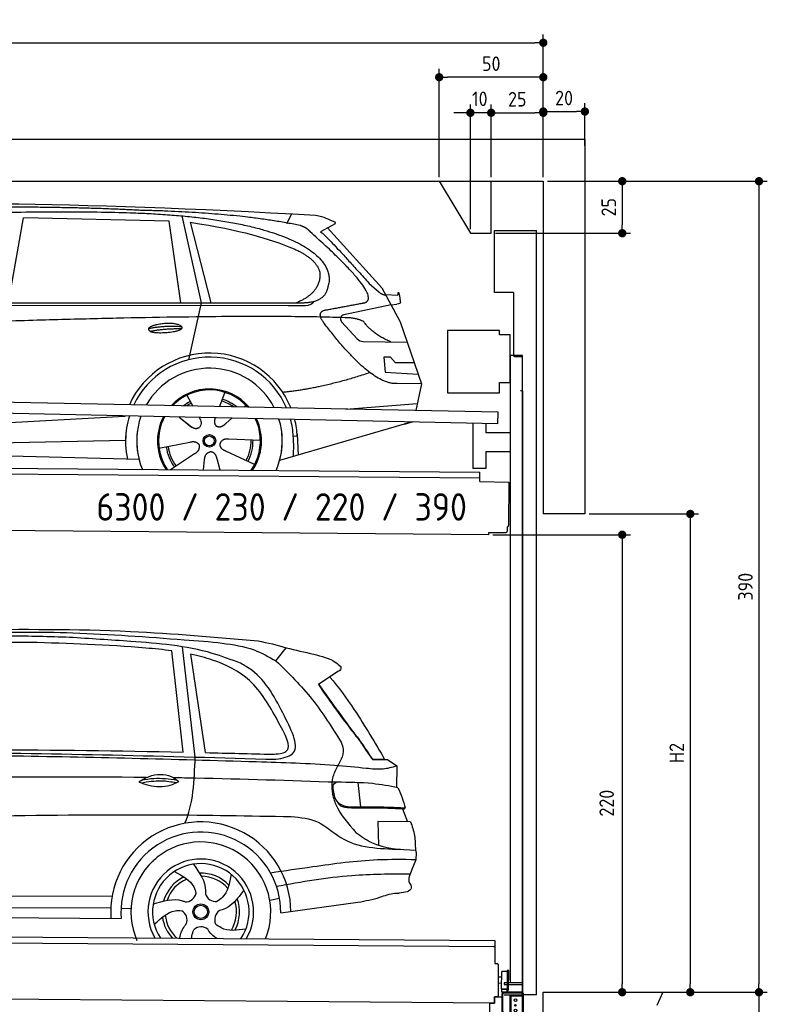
# Model space of a CAD drawing. Header units: millimetres. Extents: x -411 to 6777, y 0 to 7177.
# Tile 6 of 6: x 3183 to 6777, y 2442 to 7177. Entities that reach past the tile are written whole.
import ezdxf

# ---------------------------------------------------------------- set-up
doc = ezdxf.new("R2010")
doc.units = ezdxf.units.MM
doc.layers.add('4', color=3, linetype='Continuous')
for name, color, linetype, lineweight in [('AM_0', 7, 'Continuous', 50), ('car', 10, 'Continuous', 25), ('Freiraum', 7, 'Continuous', 25), ('Gebäude', 7, 'Continuous', 25), ('Logo', 7, 'Continuous', 25), ('Plattform', 7, 'Continuous', 25), ('Ständer vorne', 7, 'Continuous', 25), ('Tor', 200, 'Continuous', 25)]:
    doc.layers.add(name, color=color, linetype=linetype, lineweight=lineweight)
doc.styles.get("Standard").update_dxf_attribs({"font": 'ISOCP.SHX'})
doc.dimstyles.new('GEN-ISO', dxfattribs={"dimscale": 20, "dimtxt": 3.5, "dimasz": 2, "dimexe": 2, "dimexo": 1, "dimgap": 1.5, "dimtad": 1, "dimdec": 1, "dimlfac": 0.1, "dimdsep": 46, "dimtxsty": 'STANDARD', "dimblk": 'PUNKT', "dimcen": 2, "dimclrd": 256, "dimclre": 256, "dimclrt": 2, "dimadec": 0, "dimazin": 0, "dimtp": 0.1, "dimtm": 0.1, "dimtfac": 0.71, "dimtdec": 1, "dimtmove": 2, "dimatfit": 3, "dimldrblk": 'PUNKT', "dimfxl": 2, "dimtolj": 1, "dimarcsym": 0})

# ---------------------------------------------------------------- blocks, each defined once
blk = doc.blocks.new('PUNKT')
at = {"layer": '4', "color": 0, "linetype": 'ByBlock'}
blk.add_line((-0.5, 0), (-1, 0), dxfattribs=at)
at = {"layer": '4', "color": 0, "linetype": 'ByBlock', "const_width": 0.5}
blk.add_lwpolyline([(-0.25, 0, 1), (0.25, 0, 1)], format="xyb", close=True, dxfattribs=at)
blk = doc.blocks.new('*D67')
at = {"layer": '4', "lineweight": -2, "transparency": 16777216}
for p, q in [((5720, 6400), (6776.9, 6400)), ((6736.9, 6360), (6736.9, 2540)), ((6195.4, 2500), (6776.9, 2500))]:
    blk.add_line(p, q, dxfattribs=at)
at = {"layer": 'Defpoints', "color": 0, "transparency": 16777216}
for p in [(5700, 6400), (6175.4, 2500), (6736.9, 2500)]:
    blk.add_point(p, dxfattribs=at)
at = {"layer": '4', "lineweight": -2, "transparency": 16777216, "xscale": 40, "yscale": 40, "zscale": 40}
for p, rotation in [((6736.9, 6400), 90), ((6736.9, 2500), 270)]:
    blk.add_blockref('PUNKT', p, dxfattribs=dict(at, rotation=rotation))
at = {"layer": '4', "color": 2, "transparency": 16777216, "insert": (6671.9, 4450), "char_height": 70, "attachment_point": 5, "rotation": 90}
blk.add_mtext('390', dxfattribs=at)
blk = doc.blocks.new('*D68')
at = {"layer": '4', "lineweight": -2, "transparency": 16777216}
for p, q in [((6295.4, 2500), (6776.9, 2500)), ((6736.9, 2460), (6736.9, 240)), ((5720, 200), (6776.9, 200))]:
    blk.add_line(p, q, dxfattribs=at)
at = {"layer": 'Defpoints', "color": 0, "transparency": 16777216}
for p in [(6275.4, 2500), (5700, 200), (6736.9, 200)]:
    blk.add_point(p, dxfattribs=at)
at = {"layer": '4', "lineweight": -2, "transparency": 16777216, "xscale": 40, "yscale": 40, "zscale": 40}
for p, rotation in [((6736.9, 2500), 90), ((6736.9, 200), 270)]:
    blk.add_blockref('PUNKT', p, dxfattribs=dict(at, rotation=rotation))
at = {"layer": '4', "color": 2, "transparency": 16777216, "insert": (6671.9, 1350), "char_height": 70, "attachment_point": 5, "rotation": 90}
blk.add_mtext('230', dxfattribs=at)
blk = doc.blocks.new('*D69')
at = {"layer": '4', "lineweight": -2, "transparency": 16777216}
for p, q in [((5920, 4800), (6446.5, 4800)), ((6406.5, 4760), (6406.5, 2540)), ((6295.4, 2500), (6446.5, 2500))]:
    blk.add_line(p, q, dxfattribs=at)
at = {"layer": 'Defpoints', "color": 0, "transparency": 16777216}
for p in [(5900, 4800), (6275.4, 2500), (6406.5, 2500)]:
    blk.add_point(p, dxfattribs=at)
at = {"layer": '4', "lineweight": -2, "transparency": 16777216, "xscale": 40, "yscale": 40, "zscale": 40}
for p, rotation in [((6406.5, 4800), 90), ((6406.5, 2500), 270)]:
    blk.add_blockref('PUNKT', p, dxfattribs=dict(at, rotation=rotation))
at = {"layer": '4', "color": 2, "transparency": 16777216, "insert": (6341.5, 3650), "char_height": 70, "attachment_point": 5, "rotation": 90}
blk.add_mtext('H2', dxfattribs=at)
blk = doc.blocks.new('*D70')
at = {"layer": '4', "lineweight": -2, "transparency": 16777216}
for p, q in [((200, 6420.9), (200, 7105.8)), ((5700, 6570.9), (5700, 7105.8)), ((240, 7065.8), (5660, 7065.8))]:
    blk.add_line(p, q, dxfattribs=at)
at = {"layer": 'Defpoints', "color": 0, "transparency": 16777216}
for p in [(5700, 7065.8), (5700, 6550.9), (200, 6400.9)]:
    blk.add_point(p, dxfattribs=at)
at = {"layer": '4', "lineweight": -2, "transparency": 16777216, "xscale": 40, "yscale": 40, "zscale": 40, "rotation": 180}
blk.add_blockref('PUNKT', (200, 7065.8), dxfattribs=at)
at = {"layer": '4', "lineweight": -2, "transparency": 16777216, "xscale": 40, "yscale": 40, "zscale": 40}
blk.add_blockref('PUNKT', (5700, 7065.8), dxfattribs=at)
at = {"layer": '4', "color": 2, "transparency": 16777216, "insert": (2950, 7130.8), "char_height": 70, "attachment_point": 5}
blk.add_mtext('550', dxfattribs=at)
blk = doc.blocks.new('*D71')
at = {"layer": '4', "lineweight": -2, "transparency": 16777216}
for p, q in [((5457.5, 4700), (6119.3, 4700)), ((6079.3, 4660), (6079.3, 2540)), ((6099.3, 2500), (6119.3, 2500))]:
    blk.add_line(p, q, dxfattribs=at)
at = {"layer": 'Defpoints', "color": 0, "transparency": 16777216}
for p in [(5437.5, 4700), (6079.3, 2500), (6079.3, 2500)]:
    blk.add_point(p, dxfattribs=at)
at = {"layer": '4', "lineweight": -2, "transparency": 16777216, "xscale": 40, "yscale": 40, "zscale": 40}
for p, rotation in [((6079.3, 4700), 90), ((6079.3, 2500), 270)]:
    blk.add_blockref('PUNKT', p, dxfattribs=dict(at, rotation=rotation))
at = {"layer": '4', "color": 2, "transparency": 16777216, "insert": (6004.7, 3409.2), "char_height": 70, "attachment_point": 5, "rotation": 90}
blk.add_mtext('220', dxfattribs=at)
blk = doc.blocks.new('*D72')
at = {"layer": '4', "lineweight": -2, "transparency": 16777216}
for p, q in [((5449.6, 6420), (5449.6, 6769.1)), ((5489.6, 6729.1), (5660, 6729.1)), ((5700, 6420), (5700, 6769.1))]:
    blk.add_line(p, q, dxfattribs=at)
at = {"layer": 'Defpoints', "color": 0, "transparency": 16777216}
for p in [(5700, 6729.1), (5449.6, 6400), (5700, 6400)]:
    blk.add_point(p, dxfattribs=at)
at = {"layer": '4', "lineweight": -2, "transparency": 16777216, "xscale": 40, "yscale": 40, "zscale": 40, "rotation": 180}
blk.add_blockref('PUNKT', (5449.6, 6729.1), dxfattribs=at)
at = {"layer": '4', "lineweight": -2, "transparency": 16777216, "xscale": 40, "yscale": 40, "zscale": 40}
blk.add_blockref('PUNKT', (5700, 6729.1), dxfattribs=at)
at = {"layer": '4', "color": 2, "transparency": 16777216, "insert": (5574.8, 6794.2), "char_height": 70, "attachment_point": 5}
blk.add_mtext('25', dxfattribs=at)
blk = doc.blocks.new('*D73')
at = {"layer": '4', "lineweight": -2, "transparency": 16777216}
for p, q in [((5199.6, 6420), (5199.6, 6940.1)), ((5700, 6420), (5700, 6940.1)), ((5660, 6900.1), (5239.6, 6900.1))]:
    blk.add_line(p, q, dxfattribs=at)
at = {"layer": 'Defpoints', "color": 0, "transparency": 16777216}
for p in [(5199.6, 6900.1), (5199.6, 6400), (5700, 6400)]:
    blk.add_point(p, dxfattribs=at)
at = {"layer": '4', "lineweight": -2, "transparency": 16777216, "xscale": 40, "yscale": 40, "zscale": 40, "rotation": 180}
blk.add_blockref('PUNKT', (5199.6, 6900.1), dxfattribs=at)
at = {"layer": '4', "lineweight": -2, "transparency": 16777216, "xscale": 40, "yscale": 40, "zscale": 40}
blk.add_blockref('PUNKT', (5700, 6900.1), dxfattribs=at)
at = {"layer": '4', "color": 2, "transparency": 16777216, "insert": (5449.8, 6965.1), "char_height": 70, "attachment_point": 5}
blk.add_mtext('50', dxfattribs=at)
blk = doc.blocks.new('*D74')
at = {"layer": '4', "lineweight": -2, "transparency": 16777216}
for p, q in [((5720, 6400), (6119.6, 6400)), ((6079.6, 6360), (6079.6, 6190)), ((5469.6, 6150), (6119.6, 6150))]:
    blk.add_line(p, q, dxfattribs=at)
at = {"layer": 'Defpoints', "color": 0, "transparency": 16777216}
for p in [(5700, 6400), (5449.6, 6150), (6079.6, 6150)]:
    blk.add_point(p, dxfattribs=at)
at = {"layer": '4', "lineweight": -2, "transparency": 16777216, "xscale": 40, "yscale": 40, "zscale": 40}
for p, rotation in [((6079.6, 6400), 90), ((6079.6, 6150), 270)]:
    blk.add_blockref('PUNKT', p, dxfattribs=dict(at, rotation=rotation))
at = {"layer": '4', "color": 2, "transparency": 16777216, "insert": (6014.6, 6275), "char_height": 70, "attachment_point": 5, "rotation": 90}
blk.add_mtext('25', dxfattribs=at)
blk = doc.blocks.new('*D75')
at = {"layer": '4', "lineweight": -2, "transparency": 16777216}
for p, q in [((5309.6, 6729.1), (5269.6, 6729.1)), ((5349.6, 6170), (5349.6, 6769.1)), ((5449.6, 6729.1), (5349.6, 6729.1)), ((5449.6, 6420), (5449.6, 6769.1)), ((5489.6, 6729.1), (5529.6, 6729.1))]:
    blk.add_line(p, q, dxfattribs=at)
at = {"layer": 'Defpoints', "color": 0, "transparency": 16777216}
for p in [(5349.6, 6729.1), (5449.6, 6400), (5349.6, 6150)]:
    blk.add_point(p, dxfattribs=at)
at = {"layer": '4', "lineweight": -2, "transparency": 16777216, "xscale": 40, "yscale": 40, "zscale": 40}
blk.add_blockref('PUNKT', (5349.6, 6729.1), dxfattribs=at)
at = {"layer": '4', "lineweight": -2, "transparency": 16777216, "xscale": 40, "yscale": 40, "zscale": 40, "rotation": 180}
blk.add_blockref('PUNKT', (5449.6, 6729.1), dxfattribs=at)
at = {"layer": '4', "color": 2, "transparency": 16777216, "insert": (5394.7, 6796.1), "char_height": 70, "attachment_point": 5}
blk.add_mtext('10', dxfattribs=at)
blk = doc.blocks.new('Car')
at = {"layer": 'car'}
for p, q in [((3076.3, 5843.1), (3143.4, 6252.9)), ((3845.1, 6243), (3143.4, 6252.9)), ((3905.1, 6269.4), (4001.8, 5852.1)), ((4410.5, 6236.7), (4434.3, 6284.2)), ((3904.6, 5851.1), (3845.1, 6243)), ((3944.7, 6238.8), (4047.8, 5852.5)), ((4642, 6238.1), (4571.9, 6198.9)), ((4605.1, 6217.5), (4869.5, 5931.6)), ((4809.2, 5952.6), (4854.8, 5912.8)), ((4869.5, 5931.6), (4960.1, 5769.4)), ((4887.4, 5899.6), (4947.6, 5897.5)), ((1777.5, 5821.6), (4420.8, 5842.6)), ((1824.4, 5831), (4476.2, 5856.6)), ((4001.8, 5852.1), (3943.4, 5577.8)), ((4420.8, 5842.6), (4503.6, 5844.1)), ((4914.8, 5850.5), (4688.4, 5800.5)), ((4914.8, 5850.5), (4942.5, 5854.5)), ((4678, 5767.4), (4753.1, 5686.2)), ((4960.1, 5769.4), (5064.5, 5471.8)), ((4782.3, 5673.4), (4994.1, 5672.6)), ((4914.8, 5598.5), (4882.1, 5598.5)), ((4882.1, 5598.5), (4889, 5527)), ((4938.6, 5572.7), (4914.8, 5598.5)), ((5029.1, 5572.7), (4938.6, 5572.7)), ((4889, 5527), (5048.1, 5518.5)), ((5064.5, 5471.8), (4947.6, 5472.2)), ((5064.5, 5471.8), (5037.8, 5343.8)), ((3937.4, 5407.5), (3966.9, 5355.4)), ((4119.5, 5422.9), (4094.6, 5354)), ((3965.6, 5357.7), (3966.9, 5355.4)), ((4221.6, 5361.2), (4213.9, 5352.7)), ((4701.9, 5347.5), (5045, 5378.3)), ((3608.8, 5301.1), (3641.2, 5303.2)), ((1739.8, 5181.9), (3608.8, 5301.1)), ((3900.6, 5301.6), (3952.2, 5261.5)), ((3915.1, 5290.6), (3961.6, 5254.4)), ((3997.9, 5300.5), (4004.1, 5289.5)), ((4075, 5299.5), (4071.3, 5289.2)), ((4153.8, 5298.6), (4127.1, 5274.6)), ((5021.9, 5288.4), (4385.9, 5097)), ((5026.6, 5289.8), (4982.9, 5276.6)), ((4469.8, 5215.1), (4450.6, 5213.9)), ((4469.1, 5227.1), (4475.6, 5124)), ((1759.6, 5130), (3645, 5188.6)), ((3805.4, 5151.5), (3953.8, 5181.8)), ((4292.5, 5192.7), (4141.2, 5197.6)), ((4451.3, 5181.4), (4450.2, 5116.4)), ((1661.1, 5131.6), (3710.1, 5097)), ((3862.6, 5048.9), (3977.1, 5126.5)), ((4265.4, 5076.5), (4127.5, 5139.2)), ((4019.7, 5049), (4025.2, 5097.4)), ((4100.4, 5049), (4085, 5102.4))]:
    blk.add_line(p, q, dxfattribs=at)
for radius in [30.1, 23.6]:
    blk.add_circle((4047.6, 5188.7), radius, dxfattribs=at)
for centre, radius, start, end in [((4692.7, 5781), 20, 102.4358, 222.7473), ((4782.5, 5713.4), 40, 222.7473, 269.7861), ((4048, 5188.2), 422.7, 22.5487, 156.2143), ((4048, 5188.2), 403.4, 23.7263, 155.0367), ((4048, 5188.2), 350, 27.7494, 151.0136), ((4048, 5188.2), 250, 41.078, 137.685), ((4047.6, 5188.7), 245, 41.9641, 136.7989), ((4047.6, 5188.7), 209.6, 116.262, 127.1225), ((4047.6, 5188.7), 200.6, 116.1152, 123.6695), ((4047.6, 5188.7), 200.6, 55.0934, 73.5463), ((4047.6, 5188.7), 209.6, 51.6404, 73.3995), ((4048, 5188.2), 422.7, 164.0109, 164.2126), ((4048, 5188.2), 403.4, 163.2593, 179.9464), ((4048, 5188.2), 350, 160.7243, 195.1055), ((4048, 5188.2), 250, 152.8016, 213.8648), ((4047.6, 5188.7), 245, 152.3519, 188.7348), ((4048, 5188.2), 250, 326.1848, 25.8498), ((4048, 5188.2), 250, 326.1848, 25.8498), ((4047.6, 5188.7), 245, 0.9266, 26.2995), ((4048, 5188.2), 350, 344.8945, 17.9271), ((4048, 5188.2), 403.4, 3.6504, 15.3921), ((4048, 5188.2), 422.7, 3.6504, 14.6404), ((4048, 5188.2), 403.4, 173.0827, 193.1146), ((4048, 5188.2), 350, 172.1254, 203.4635), ((4048, 5188.2), 250, 169.2195, 213.8648), ((4047.6, 5188.7), 245, 169.1336, 214.8006), ((4047.6, 5188.7), 245, 325.2489, 9.5178), ((4048, 5188.2), 250, 326.1848, 9.4319), ((4048, 5188.2), 350, 336.586, 6.526), ((4048, 5188.2), 403.4, 359.0315, 5.5686), ((4048, 5188.2), 422.7, 3.6504, 3.7403), ((4047.6, 5188.7), 200.6, 332.1152, 1.5463), ((4047.6, 5188.7), 209.6, 332.262, 1.3995), ((4047.6, 5188.7), 209.6, 188.262, 217.3995), ((4047.6, 5188.7), 200.6, 188.1152, 217.5463)]:
    blk.add_arc(centre, radius, start, end, dxfattribs=at)
for points, degree in [([(2203.3, 6272.8), (2490.3, 6337.1), (3375.4, 6331.9), (4547.9, 6279.4)], 3), ([(3698, 6294.3), (3349.6, 6310.5), (2733.7, 6300.1)], 2), ([(4473.6, 6228.3), (4172.4, 6288.2), (3698, 6294.3)], 2), ([(4547.9, 6279.4), (4594.8, 6270.4), (4603.7, 6262.2), (4641.2, 6246.7)], 3), ([(3944.7, 6238.8), (4199.1, 6202.2), (4312.6, 6167.5), (4445.9, 6116.1)], 3), ([(4523.2, 6197.9), (4505.1, 6219.6), (4473.6, 6228.3)], 2), ([(4642, 6238.1), (4643.6, 6239.7), (4644.3, 6242.8), (4643.7, 6245.6), (4641.2, 6246.7)], 4), ([(4788.1, 5860), (4877.3, 5888.8), (4523.2, 6197.9)], 2), ([(4571.9, 6198.9), (4579.7, 6203.3), (4809.2, 5952.6)], 2), ([(4445.9, 6116.1), (4560.5, 6065.1), (4571.3, 6000.1)], 2), ([(4571.3, 6000.1), (4576.9, 5905.6), (4459.6, 5856.5)], 2), ([(4476.2, 5856.6), (4526.3, 5857.1), (4599.3, 5862.4), (4607, 5909.3), (4615.3, 5952.6)], 4), ([(4574.8, 5877.2), (4574.9, 5877.2), (4575, 5877.3), (4575.1, 5877.3)], 3), ([(4854.8, 5912.8), (4863.1, 5905.6), (4876.4, 5898), (4885.5, 5898), (4887.4, 5899.6)], 4), ([(4947.6, 5897.5), (4948.8, 5936.4), (4960.1, 5862.2)], 2), ([(4503.6, 5844.1), (4522.9, 5844.9), (4537.6, 5854), (4544.9, 5864.3)], 3), ([(4594, 5759.2), (4549.6, 5817.5), (4609.5, 5824.7)], 2), ([(4960.1, 5862.2), (4960.4, 5858.5), (4954.9, 5856.7), (4942.5, 5854.5)], 3), ([(4695.5, 5786.9), (3818.9, 5807.3), (1386.8, 5672.9)], 2), ([(4783.4, 5769.4), (4745.9, 5787.4), (4695.5, 5786.9)], 2), ([(3750.1, 5726.2), (3825.5, 5743.1), (3909, 5737.3)], 2), ([(4947.6, 5472.2), (4821.9, 5463.9), (4594, 5759.2)], 2), ([(4914.8, 5672.9), (4829.1, 5708), (4783.4, 5769.4)], 2), ([(3757.3, 5713.4), (3831.3, 5728), (3909.2, 5727.2)], 2), ([(4815.7, 5523.5), (4591, 5446.1), (4398.2, 5424.9)], 2), ([(3952.5, 5261.5), (3976, 5239.8), (3999.2, 5253.3)], 2), ([(3953.8, 5181.8), (3984.5, 5190.8), (3999.2, 5168.4)], 2), ([(3977.1, 5126.5), (4004.9, 5142.1), (3999.2, 5168.4)], 2), ([(4127.5, 5139.2), (4097.4, 5149.9), (4098.7, 5176.8)], 2), ([(4141.2, 5197.6), (4109.5, 5201.4), (4098.7, 5176.8)], 2), ([(4025.2, 5097.4), (4026.1, 5129.3), (4052, 5136.5)], 2), ([(4085, 5102.4), (4078.7, 5133.8), (4052, 5136.5)], 2)]:
    blk.add_open_spline(points, degree=degree, dxfattribs=at)
for points, degree, knots in [([(2373, 6260.7), (2399.5, 6263), (2538.9, 6266.1), (3560.1, 6295.6), (4180.4, 6294.8), (4637.4, 6126.4), (4615.3, 5952.6)], 4, [0.0821318, 0.0821318, 0.0821318, 0.0821318, 0.0821318, 0.258851, 0.508851, 1, 1, 1, 1, 1]), ([(4609.5, 5824.7), (4776.1, 5857.3), (4779, 5857.9), (4787.3, 5859.8), (4788.1, 5860)], 1, [0.1611508, 0.1611508, 1, 1.0196119, 1.078724, 1.0847856, 1.0847856]), ([(3757.3, 5713.4), (3733.7, 5729.7), (3779.1, 5745.5), (3861.8, 5765.6), (3954.8, 5732.6), (3892.8, 5708.8), (3783.7, 5701.6), (3762.2, 5710.4), (3757.3, 5713.4)], 5, [0, 0, 0, 0, 0, 0, 0.300106, 0.500106, 0.700106, 1, 1, 1, 1, 1, 1]), ([(4004.1, 5289.5), (4005.8, 5285.4), (4006.8, 5281.4), (4007.1, 5277.6), (4007.9, 5269), (4005.2, 5260.9), (3999.2, 5253.3)], 3, [0.2167758, 0.2167758, 0.2167758, 0.2167758, 0.4600873, 0.4600873, 0.4600873, 1, 1, 1, 1]), ([(4071.3, 5289.2), (4070.8, 5286.1), (4070.5, 5283), (4070.6, 5280.1), (4071, 5277.3), (4071.8, 5271.5), (4073.9, 5266.2), (4077.5, 5261.7), (4082.4, 5258.7)], 4, [0.3191838, 0.3191838, 0.3191838, 0.3191838, 0.3191838, 0.5438253, 0.5438253, 0.5438253, 0.5438253, 1, 1, 1, 1, 1]), ([(4127.1, 5274.6), (4127.1, 5274.6), (4127.1, 5274.6), (4127.1, 5274.6), (4127.1, 5274.6), (4118, 5264.7), (4107.5, 5254.7), (4093.2, 5252.2), (4082.4, 5258.7)], 4, [-0.000003, -0.000003, -0.000003, -0.000003, -0.000003, 0, 0, 0, 0, 1, 1, 1, 1, 1])]:
    blk.add_open_spline(points, degree=degree, knots=knots, dxfattribs=at)
blk = doc.blocks.new('*D81')
at = {"layer": '4', "lineweight": -2, "transparency": 16777216}
for p, q in [((5700, 6420), (5700, 6775.1)), ((5900, 6570.8), (5900, 6775.1)), ((5740, 6735.1), (5860, 6735.1))]:
    blk.add_line(p, q, dxfattribs=at)
at = {"layer": 'Defpoints', "color": 0, "transparency": 16777216}
for p in [(5900, 6735.1), (5900, 6550.8), (5700, 6400)]:
    blk.add_point(p, dxfattribs=at)
at = {"layer": '4', "lineweight": -2, "transparency": 16777216, "xscale": 40, "yscale": 40, "zscale": 40, "rotation": 180}
blk.add_blockref('PUNKT', (5700, 6735.1), dxfattribs=at)
at = {"layer": '4', "lineweight": -2, "transparency": 16777216, "xscale": 40, "yscale": 40, "zscale": 40}
blk.add_blockref('PUNKT', (5900, 6735.1), dxfattribs=at)
at = {"layer": '4', "color": 2, "transparency": 16777216, "insert": (5800, 6800.1), "char_height": 70, "attachment_point": 5}
blk.add_mtext('20', dxfattribs=at)
blk = doc.blocks.new('Palette EG Gl550')
at = {"layer": 'Plattform'}
for p, q in [((429.5, 2787), (5467.3, 2748)), ((5462.1, 2718), (434.2, 2757)), ((5467.3, 2748), (5466.5, 2638)), ((5466.5, 2638), (5478.5, 2637.9)), ((5483.4, 2632.8), (5482.7, 2542.8)), ((5527.5, 2510.5), (5528.3, 2604.5)), ((5532.3, 2604.5), (5531.5, 2510.5)), ((5501.1, 2572.8), (5484.1, 2573)), ((5499.6, 2515.6), (5500.2, 2599.8)), ((5482.7, 2542.8), (5482.3, 2482.9)), ((5499.8, 2542.7), (5482.7, 2542.8)), ((5525.9, 2515), (5500.9, 2515)), ((5500.9, 2500), (5500.9, 2515)), ((5512.9, 2515), (5500.9, 2515)), ((5500.9, 2500), (5500.9, 2515)), ((5525.9, 2500), (5525.9, 2515)), ((5525.9, 2500), (5525.9, 2515)), ((5465, 2448), (341.7, 2487.7)), ((5465.2, 2478), (5465, 2448)), ((5465.2, 2478), (5477.2, 2477.9)), ((5477.2, 2477.9), (5465.2, 2478)), ((5500.9, 2500), (5525.9, 2500)), ((5525.9, 2500), (5500.9, 2500))]:
    blk.add_line(p, q, dxfattribs=at)
for centre, radius, start, end in [((5462.1, 2723), 5, 268.5823, 358.5607), ((5478.4, 2632.9), 5, 359.556, 89.556), ((5530.3, 2604.5), 2, 359.3444, 179.3444), ((5500.6, 2599.8), 0.4, 91.7323, 179.3444), ((5511.7, 2273.6), 326.8, 87.1739, 91.9438), ((5527.8, 2600.4), 0.4, 266.9623, 359.3444), ((5500, 2515.6), 0.4, 179.3444, 266.9565), ((5519.7, 3399.4), 884.4, 268.7196, 270.4008), ((5491.8, 3603.4), 1088.9, 271.795, 271.861), ((5527.2, 2514.6), 0.4, 359.556, 91.938), ((5529.5, 2510.5), 2, 179.3444, 359.3444), ((5477.3, 2482.9), 5, 269.556, 359.556)]:
    blk.add_arc(centre, radius, start, end, dxfattribs=at)
blk = doc.blocks.new('Car_EG')
at = {"layer": 'car'}
for p, q in [((3941.1, 3685.3), (3882.1, 4171.9)), ((3998.3, 3662), (3932.7, 4191.9)), ((4383.1, 4127.1), (4431.9, 4190.6)), ((4048.3, 3683.7), (3973.7, 4156.9)), ((4680.9, 4078.1), (4587.9, 4014.8)), ((4850.5, 3657.4), (4908.9, 3657.7)), ((4853.4, 3658.2), (4888.4, 3658.3)), ((4888.4, 3658.3), (4908.5, 3658.3)), ((4908.9, 3657.7), (4923.4, 3658.1)), ((4923.4, 3658.1), (4967.9, 3627.2)), ((4967.9, 3627.2), (4967.8, 3523.1)), ((4781.9, 3545.1), (4794.2, 3428.1)), ((4996.8, 3421.3), (5021.3, 3358.4)), ((5036, 3358.3), (4878.2, 3359.6)), ((4878.2, 3359.6), (4883.6, 3244.3)), ((5062.6, 3176.3), (5044.5, 3128.9)), ((1738.9, 2979.3), (3604.2, 2990.6)), ((4362.1, 2977.2), (4409, 2986.1)), ((4415.2, 2915.6), (4785.9, 2970)), ((1740.2, 2925.9), (3598.3, 2933.6)), ((3647.3, 2932.1), (3695, 2931.5)), ((1691.5, 2885.9), (3648.7, 2882.3))]:
    blk.add_line(p, q, dxfattribs=at)
for radius in [38.2, 31.6]:
    blk.add_circle((4031.2, 2918), radius, dxfattribs=at)
for centre, radius, start, end in [((4031.1, 2917.4), 433.1, 0.713, 184.6115), ((4031.1, 2917.4), 384, 359.7282, 185.2384), ((4031.1, 2917.4), 336.4, 337.7995, 204.4935), ((4031.1, 2917.9), 254, 329.8221, 210.1779), ((4031.2, 2918), 231.9, 326.5904, 213.4096), ((4031.2, 2918), 186.2, 116.2626, 164.3912), ((4031.2, 2918), 186.2, 44.2633, 92.4011), ((4031.2, 2918), 171.5, 41.5902, 89.736), ((4031.2, 2918), 171.5, 113.5905, 161.7257), ((3956.1, 3017.4), 52.3, 268.6722, 348.431), ((4102.6, 3020.1), 52.3, 196.6722, 276.431), ((4031.2, 2918), 171.5, 329.577, 17.7302), ((4031.2, 2918), 186.2, 332.2513, 20.3964), ((4031.2, 2918), 186.2, 188.2502, 223.2875), ((4031.2, 2918), 171.5, 185.5775, 228.1156), ((3913.3, 2877.3), 52.3, 340.6722, 60.431), ((4150.4, 2881.6), 52.3, 124.6722, 204.431), ((4033.4, 2793.3), 52.3, 52.6722, 132.431)]:
    blk.add_arc(centre, radius, start, end, dxfattribs=at)
for points, knots in [([(2899.1, 4266.6), (3160.3, 4270.3), (3626.8, 4276.8), (4091.7, 4239.6), (4296.2, 4223.3)], [0, 0, 0, 0, 783.131876, 1398.451598, 1398.451598, 1398.451598, 1398.451598]), ([(3389.6, 4232.7), (3292.9, 4235.1), (3062.6, 4240.8), (2758.2, 4221.2), (2550.7, 4205.9), (2476.6, 4200.4)], [0, 0, 0, 0, 289.925788, 691.034976, 914.075582, 914.075582, 914.075582, 914.075582]), ([(2524.6, 4223.5), (2654.5, 4233.3), (2947.6, 4255.4), (3420.6, 4261.7), (3822.5, 4233.3), (4066.3, 4217.8), (4124, 4211)], [0, 0, 0, 0, 391.04113, 881.651907, 1416.366113, 1602.404452, 1602.404452, 1602.404452, 1602.404452]), ([(4213.3, 4114.6), (4168.1, 4131.3), (3998.6, 4193.8), (3717.2, 4214.5), (3487.6, 4227.3), (3389.6, 4232.7)], [0, 0, 0, 0, 144.38685, 540.679923, 835.691207, 835.691207, 835.691207, 835.691207]), ([(3882.1, 4171.9), (3840.4, 4177.3), (3613, 4197.6), (3385.4, 4202.9), (3199.7, 4207.3)], [637.56261, 637.56261, 637.56261, 637.56261, 763.549902, 1320.810124, 1320.810124, 1320.810124, 1320.810124]), ([(4124, 4211), (4176.2, 4203.9), (4267.9, 4191.4), (4348.5, 4146.5), (4383.1, 4127.1)], [0, 0, 0, 0, 156.409573, 274.497028, 274.497028, 274.497028, 274.497028]), ([(4431.9, 4190.6), (4475.7, 4180.7), (4555.9, 4162.6), (4650.3, 4141.1), (4686.8, 4109.7), (4694.6, 4103)], [0, 0, 0, 0, 135.791183, 248.765766, 279.520552, 279.520552, 279.520552, 279.520552]), ([(4392.8, 3841.5), (4353.5, 3910.9), (4280, 4040.5), (4109.9, 4123.5), (4009.1, 4149.6), (3973.7, 4156.9)], [0, 0, 0, 0, 233.684399, 436.644927, 544.706034, 544.706034, 544.706034, 544.706034]), ([(4383.1, 4127.1), (4444.3, 4068.1), (4565.5, 3951.3), (4655.1, 3808.9), (4699.4, 3738.4)], [0, 0, 0, 0, 254.089873, 502.76226, 502.76226, 502.76226, 502.76226]), ([(4426.1, 3861.6), (4382.6, 3945.2), (4329, 4048.2), (4231.6, 4104.1), (4213.3, 4114.6)], [0, 0, 0, 0, 271.559773, 334.41549, 334.41549, 334.41549, 334.41549]), ([(4694.6, 4103), (4695.3, 4099.2), (4697.4, 4088.3), (4687.4, 4082.1), (4680.9, 4078.1)], [0, 0, 0, 0, 10.855432, 30.979101, 30.979101, 30.979101, 30.979101]), ([(4641.9, 4051.5), (4685.9, 4003.9), (4781.4, 3870.3), (4862.6, 3736.7), (4908.9, 3657.7)], [395.653943, 395.653943, 395.653943, 395.653943, 587.122502, 864.540302, 864.540302, 864.540302, 864.540302]), ([(4587.9, 4014.8), (4638.8, 3943.2), (4703, 3853.1), (4772.1, 3766.8), (4786.3, 3749)], [0, 0, 0, 0, 263.425265, 331.664547, 331.664547, 331.664547, 331.664547]), ([(4589.4, 4015.8), (4621.1, 3972), (4678.6, 3892.4), (4737.7, 3814), (4764.2, 3778.8)], [0, 0, 0, 0, 162.25725, 294.477825, 294.477825, 294.477825, 294.477825]), ([(4369.1, 3678.3), (4394.8, 3680.3), (4480.8, 3686.9), (4429.1, 3777.8), (4392.8, 3841.5)], [0, 0, 0, 0, 66.110822, 221.440769, 221.440769, 221.440769, 221.440769]), ([(4386.5, 3654.1), (4417.7, 3660.1), (4518.5, 3679.5), (4463.9, 3787.2), (4426.1, 3861.6)], [0, 0, 0, 0, 83.009931, 268.207531, 268.207531, 268.207531, 268.207531]), ([(4764.2, 3778.8), (4771.8, 3770), (4781.9, 3758.2), (4790.5, 3745.3), (4792.7, 3742)], [0, 0, 0, 0, 34.815048, 46.557672, 46.557672, 46.557672, 46.557672]), ([(4786.3, 3749), (4796.9, 3733.3), (4817.7, 3702.3), (4839.7, 3672.2), (4850.5, 3657.4)], [0, 0, 0, 0, 56.812879, 111.923736, 111.923736, 111.923736, 111.923736]), ([(4699.4, 3738.4), (4703.7, 3727.5), (4721.4, 3683.5), (4677.2, 3621.7), (4655.3, 3559.9), (4656.3, 3528.7), (4656.6, 3517.6)], [0, 0, 0, 0, 34.097953, 138.175108, 197.887596, 230.983362, 230.983362, 230.983362, 230.983362]), ([(1827.1, 3650), (2121.1, 3654.9), (2544.6, 3661.9), (3366.9, 3662), (3895, 3650.9), (4293.6, 3642.6)], [0, 0, 0, 0, 882.102268, 1270.770708, 2466.750946, 2466.750946, 2466.750946, 2466.750946]), ([(1830.9, 3661.2), (2159.4, 3667.2), (3011.3, 3682.6), (3863.2, 3665), (4386.5, 3654.1)], [0, 0, 0, 0, 985.739727, 2555.887054, 2555.887054, 2555.887054, 2555.887054]), ([(4834.6, 3681), (4839.5, 3674.2), (4844.7, 3667), (4849.9, 3659.7), (4850.9, 3658.4), (4852.3, 3658.3), (4853.4, 3658.2)], [0, 0, 0, 0, 25.300776, 26.442713, 27.003963, 30.176579, 30.176579, 30.176579, 30.176579]), ([(4293.6, 3642.6), (4418.8, 3639.7), (4595, 3635.6), (4770.5, 3619.9), (4821.3, 3615.3)], [0, 0, 0, 0, 375.490289, 528.429148, 528.429148, 528.429148, 528.429148]), ([(4821.3, 3615.3), (4848.2, 3612.6), (4897.9, 3607.5), (4945.9, 3621), (4967.9, 3627.2)], [0, 0, 0, 0, 80.452469, 148.273091, 148.273091, 148.273091, 148.273091]), ([(3727.6, 3540.6), (3743.5, 3550.4), (3789.7, 3578.8), (3868.1, 3582.2), (3909.2, 3552.8), (3921.2, 3544.1)], [0, 0, 0, 0, 56.386158, 162.852709, 206.792536, 206.792536, 206.792536, 206.792536]), ([(3741.2, 3548.9), (3760.7, 3552.8), (3817.1, 3563.3), (3874.3, 3556.1), (3911.8, 3550.8)], [7.57653, 7.57653, 7.57653, 7.57653, 52.544532, 137.659237, 137.659237, 137.659237, 137.659237]), ([(4680.7, 3545.9), (4454.2, 3551.6), (4192.5, 3558.1), (3930.8, 3560.9), (3895.8, 3561.2)], [0, 0, 0, 0, 679.940772, 785.142685, 785.142685, 785.142685, 785.142685]), ([(3727.6, 3540.6), (3743.6, 3534.7), (3791.8, 3517.7), (3862.6, 3515.5), (3907.3, 3537.3), (3921.2, 3544.1)], [5.208578, 5.208578, 5.208578, 5.208578, 44.198582, 121.455021, 156.55166, 156.55166, 156.55166, 156.55166]), ([(3739.3, 3536.4), (3771.6, 3541.8), (3828.2, 3551.3), (3884.7, 3542.5), (3908.8, 3538.2)], [0, 0, 0, 0, 73.878693, 129.282646, 129.282646, 129.282646, 129.282646]), ([(4656.6, 3517.6), (4657.3, 3510.4), (4659.8, 3483.3), (4684.8, 3403.3), (4736.1, 3346.9), (4773.8, 3305.4)], [0, 0, 0, 0, 21.786395, 81.634094, 246.747403, 246.747403, 246.747403, 246.747403]), ([(4680.7, 3545.9), (4673.5, 3542.7), (4659.8, 3536.5), (4661.1, 3521.7), (4661.8, 3514.6)], [0, 0, 0, 0, 21.276303, 40.575349, 40.575349, 40.575349, 40.575349]), ([(4661.8, 3514.6), (4664.8, 3493.1), (4669.1, 3462.1), (4705.4, 3434), (4748.3, 3427), (4781.5, 3427.8), (4800.6, 3428.3)], [0, 0, 0, 0, 61.688141, 88.915796, 131.377114, 188.888446, 188.888446, 188.888446, 188.888446]), ([(4974.1, 3522), (4933.3, 3529.3), (4836.4, 3546.6), (4737.8, 3546.2), (4680.7, 3545.9)], [0, 0, 0, 0, 124.191927, 294.878966, 294.878966, 294.878966, 294.878966]), ([(4974.1, 3522), (4981.2, 3506.1), (4995.3, 3474.7), (5004.7, 3441.6), (5009.3, 3425.2)], [0, 0, 0, 0, 52.081574, 103.113227, 103.113227, 103.113227, 103.113227]), ([(4680.6, 3455.8), (4684.6, 3448.4), (4691.9, 3434.8), (4711.2, 3428.8), (4727.5, 3425.3), (4742.6, 3424.7), (4753.3, 3424.3), (4758.3, 3424.1)], [0, 0, 0, 0, 24.299806, 44.374389, 57.433548, 74.613131, 89.537932, 89.537932, 89.537932, 89.537932]), ([(4758.3, 3424.1), (4782.5, 3424.2), (4832.1, 3424.3), (4895, 3425.1), (4945, 3423.3), (4969.6, 3422.5), (4980.9, 3422.1)], [0, 0, 0, 0, 72.676028, 148.847009, 188.713602, 222.633888, 222.633888, 222.633888, 222.633888]), ([(4800.6, 3428.3), (4841.3, 3429), (4910.9, 3430.4), (4980.4, 3426.7), (5009.3, 3425.2)], [0, 0, 0, 0, 121.811128, 208.751004, 208.751004, 208.751004, 208.751004]), ([(4980.9, 3422.1), (4984.5, 3422), (4991.6, 3421.6), (4998.7, 3421.2), (5002.2, 3421)], [0, 0, 0, 0, 10.705348, 21.344027, 21.344027, 21.344027, 21.344027]), ([(5002.2, 3421), (5004, 3421), (5007.3, 3420.9), (5008.7, 3423.8), (5009.3, 3425.2)], [0, 0, 0, 0, 4.798676, 8.977894, 8.977894, 8.977894, 8.977894]), ([(1464.7, 3318.1), (1708.1, 3327.3), (2506.1, 3356.9), (3505.3, 3389.1), (4261.1, 3381.5), (4462, 3379.4)], [651.356687, 651.356687, 651.356687, 651.356687, 1382.168851, 3046.715693, 3649.598352, 3649.598352, 3649.598352, 3649.598352]), ([(4462, 3379.4), (4507.2, 3375.6), (4597.2, 3367.9), (4737.6, 3231.5), (4886, 3228.4), (4988.5, 3226.3)], [0, 0, 0, 0, 132.089839, 263.241357, 556.137776, 556.137776, 556.137776, 556.137776]), ([(5036, 3358.3), (5043.8, 3336.9), (5059.5, 3293.3), (5059.9, 3246.8), (5060.1, 3223.1)], [0, 0, 0, 0, 67.622491, 138.154699, 138.154699, 138.154699, 138.154699]), ([(4773.8, 3305.4), (4798.3, 3288), (4881.7, 3228.4), (4986.6, 3225.3), (5060.8, 3223.1)], [0, 0, 0, 0, 89.012732, 303.591941, 303.591941, 303.591941, 303.591941]), ([(5062.6, 3176.3), (5001.2, 3176.7), (4835.2, 3177.7), (4603, 3143.5), (4432.3, 3117.5), (4365, 3107.2)], [0, 0, 0, 0, 184.056968, 497.583163, 702.083529, 702.083529, 702.083529, 702.083529]), ([(3994, 3146.9), (4023.6, 3105.5), (4056.2, 3059.8), (4053, 3009.8), (4052.5, 3005.1)], [0, 0, 0, 0, 140.862207, 155.3883, 155.3883, 155.3883, 155.3883]), ([(5044.5, 3128.9), (5034.1, 3106), (5021.6, 3078.8), (5037.2, 3057.1), (5039.8, 3053.6)], [0, 0, 0, 0, 65.64359, 78.298126, 78.298126, 78.298126, 78.298126]), ([(3903.4, 3111.5), (3941.1, 3090.8), (3989.4, 3064.3), (4004.9, 3017.7), (4007.3, 3006.9)], [0, 0, 0, 0, 119.179133, 152.627431, 152.627431, 152.627431, 152.627431]), ([(4175.7, 3099.3), (4167.7, 3057), (4157.5, 3002.9), (4117.9, 2973.8), (4108.4, 2968.1)], [0, 0, 0, 0, 119.179133, 152.546972, 152.546972, 152.546972, 152.546972]), ([(5035.2, 3107.2), (4941.7, 3106.2), (4726.3, 3103.9), (4514.3, 3065.1), (4394.4, 3041.8)], [0, 0, 0, 0, 279.844829, 645.252119, 645.252119, 645.252119, 645.252119]), ([(5039.8, 3053.6), (5040.5, 3049.2), (5044.9, 3022.8), (5011.4, 3018.6), (4983.6, 3015.1)], [0, 0, 0, 0, 12.782787, 75.656378, 75.656378, 75.656378, 75.656378]), ([(3801.9, 2953.4), (3850.4, 2968.7), (3904, 2985.7), (3950.6, 2967.2), (3954.9, 2965.2)], [0, 0, 0, 0, 140.862207, 155.442461, 155.442461, 155.442461, 155.442461]), ([(4237.4, 3024), (4207.2, 2983.1), (4173.8, 2937.9), (4125.2, 2925.5), (4120.6, 2924.6)], [0, 0, 0, 0, 140.862207, 155.444261, 155.444261, 155.444261, 155.444261]), ([(4786, 2970.1), (4821.4, 2976.8), (4881.2, 2988), (4944.9, 3015.5), (4976.7, 3015.2), (4983.6, 3015.1)], [0, 0, 0, 0, 108.214368, 182.603927, 203.112583, 203.112583, 203.112583, 203.112583]), ([(3807.6, 2856.2), (3838.9, 2885.7), (3879, 2923.5), (3928.1, 2923.8), (3939.2, 2922.8)], [0, 0, 0, 0, 119.179133, 152.616634, 152.616634, 152.616634, 152.616634]), ([(3931.2, 2790.3), (3934.8, 2812), (3942.9, 2836.6), (3959.5, 2856.6), (3962.7, 2860.1)], [75.258677, 75.258677, 75.258677, 75.258677, 140.862207, 155.531654, 155.531654, 155.531654, 155.531654]), ([(4248.3, 2836.5), (4205.9, 2830.1), (4152, 2822), (4111.4, 2853.3), (4102.8, 2860)], [0, 0, 0, 0, 119.179133, 151.2485, 151.2485, 151.2485, 151.2485]), ([(3987.8, 2790.3), (3988, 2793.9), (3989.6, 2807.8), (3994.5, 2821.7), (3998.1, 2831.9)], [107.857422, 107.857422, 107.857422, 107.857422, 119.179133, 151.284708, 151.284708, 151.284708, 151.284708]), ([(4109.6, 2790.3), (4095, 2799.1), (4078.8, 2812.8), (4067.4, 2830.8), (4065, 2835)], [89.202761, 89.202761, 89.202761, 89.202761, 140.862207, 155.53262, 155.53262, 155.53262, 155.53262])]:
    blk.add_open_spline(points, degree=3, knots=knots, dxfattribs=at)
for points in [[(4296.2, 4223.3), (4342.3, 4213.9), (4388.4, 4204.6), (4431.9, 4190.6)], [(3199.7, 4207.3), (3159.6, 4206.6), (3119.6, 4205.8), (3079.5, 4204.9)], [(4792.7, 3742), (4806.7, 3721.7), (4820.6, 3701.4), (4834.6, 3681)], [(3010, 3689.7), (3320.4, 3691.5), (3630.7, 3689.6), (3941.1, 3685.3)], [(3951.1, 3343.1), (3991.9, 3436.5), (3995.1, 3549.2), (3998.3, 3662)], [(4048.3, 3683.7), (4155.3, 3682.1), (4262.2, 3680.2), (4369.1, 3678.3)], [(3765.6, 3562), (3450, 3563.3), (3134.5, 3559.5), (2818.9, 3552.2)], [(5060.8, 3223.1), (5066.7, 3206.4), (5063.3, 3189.7), (5062.6, 3176.3)], [(3796.1, 3158.1), (3803.3, 3164.5), (3810.6, 3171), (3817.8, 3177.5)]]:
    blk.add_open_spline(points, degree=3, dxfattribs=at)
blk = doc.blocks.new('Plattform OG 6200 550')
at = {"layer": 'Plattform'}
for p, q in [((5482.3, 5289.6), (348.5, 5392)), ((5481.2, 5233.6), (347.5, 5341)), ((5481.2, 5233.6), (5482.3, 5289.5)), ((5361.5, 5236.1), (5361.5, 5018.3)), ((5423.5, 5234.7), (5423.5, 5190.8)), ((5539.9, 5190.8), (5423.5, 5190.8)), ((5423.5, 5100.8), (5423.5, 5018.3)), ((5423.5, 5100.8), (5539.9, 5100.8)), ((440.2, 5043.6), (5395, 5000.4)), ((446, 5016.5), (5394.8, 4973.4)), ((5423.5, 5018.3), (5361.5, 5018.3)), ((5394.7, 4956.2), (5394.9, 4980.2)), ((5394.9, 4980.2), (5395, 4995.2)), ((5395, 4995.2), (5395, 5000.4)), ((5394.7, 4956.2), (5534.1, 4953)), ((5534.1, 4953), (5532.3, 4744)), ((5437.5, 4700), (372.6, 4744.2)), ((5527.6, 4720.1), (5527.8, 4738.2)), ((5437.5, 4700), (5437.5, 4710.8)), ((5437.5, 4710.8), (5517.5, 4710.1))]:
    blk.add_line(p, q, dxfattribs=at)
for centre, radius, start, end in [((5526.2, 4744.1), 6.08, 284.5689, 358.9086), ((5517.6, 4720.1), 10, 269.5, 359.5)]:
    blk.add_arc(centre, radius, start, end, dxfattribs=at)
blk = doc.blocks.new('Ständer vorne ab 340')
at = {"layer": 'Gebäude'}
for p, q in [((5240, 5682), (5240, 5382)), ((5490, 5682), (5240, 5682)), ((5240, 5382), (5490, 5382))]:
    blk.add_line(p, q, dxfattribs=at)
at = {"layer": 'Ständer vorne'}
for p, q in [((5490, 5662), (5490, 5682)), ((5540, 5662), (5490, 5662)), ((5540, 5432), (5540, 5662)), ((5540.2, 5562), (5539.8, 5562)), ((5540, 5562), (5540, 2550)), ((5600, 5562), (5540, 5562)), ((5600, 2548.7), (5600, 5562)), ((5490, 5382), (5490, 5432)), ((5490, 5432), (5540, 5432)), ((5540, 5277.4), (5540, 5278.4)), ((5511.2, 2545), (5511.2, 2537)), ((5595.1, 2545), (5511.2, 2545)), ((5511.2, 2537), (5600, 2537)), ((5600, 2537), (5600, 2540))]:
    blk.add_line(p, q, dxfattribs=at)
blk = doc.blocks.new('Tor ab 370 Gebäude')
at = {"layer": 'Tor'}
for p, q in [((5465.6, 5864.5), (5465.6, 6163)), ((5465.6, 6163), (5668, 6163)), ((5668, 2487), (5668, 6163)), ((5557, 5864.5), (5465.6, 5864.5)), ((5557, 5864.5), (5557, 5563)), ((5562, 5557.1), (5600, 5557)), ((5600, 5392), (5600, 5557)), ((5600, 5392), (5590, 5392)), ((5600, 5392), (5600, 2487)), ((5600, 2487), (5600, 5392)), ((5668, 2487), (5600, 2487))]:
    blk.add_line(p, q, dxfattribs=at)
blk.add_arc((5563, 5563), 6, 180, 260.4059, dxfattribs=at)
blk = doc.blocks.new('Ständer_vorne_GT230')
at = {"layer": 'Ständer vorne'}
for p, q in [((5465, 2448), (5465.2, 2478)), ((5465.2, 2478), (5501, 2477.7)), ((5501, 2490), (5501, 2407.2)), ((5506.1, 2407.2), (5506.1, 2490)), ((5595, 2500), (5511, 2500)), ((5595.1, 2495), (5511.1, 2495)), ((5511.2, 2487), (5600, 2487)), ((5540, 218), (5540, 2487)), ((5540, 2482), (5600, 2482)), ((5545, 218), (5545, 2482)), ((5600, 200), (5600, 2490)), ((5605, 2404), (5605, 2490)), ((5441, 2448.2), (5441, 2255)), ((5441, 2448.2), (5465, 2448)), ((5510.3, 2393.9), (5504.1, 2400)), ((5507.6, 2403.7), (5512.7, 2398.6)), ((5510.3, 2393.9), (5539.8, 2365)), ((5512.7, 2398.6), (5540, 2371.8)), ((5600, 2404), (5605, 2404)), ((5600, 2314), (5602, 2312.1)), ((5605, 2304.9), (5605, 2240)), ((5446, 2250), (5461.5, 2250)), ((5464, 2247.5), (5464, 2235)), ((5469, 2230), (5540, 2230)), ((5600, 2240), (5605, 2240)), ((5511, 218), (5600, 218)), ((5511, 218), (5511, 200)), ((5600, 210), (5511, 210)), ((5600, 200), (5511, 200))]:
    blk.add_line(p, q, dxfattribs=at)
for centre, radius in [((5566, 2462), 6.5), ((5566, 2412), 6.5), ((5566, 2437), 3.7), ((5566, 2387), 3.7), ((5571.4, 338), 3.7), ((5571.4, 288), 3.7)]:
    blk.add_circle(centre, radius, dxfattribs=at)
for centre, radius, start, end in [((5511.1, 2489.9), 10.1, 90.1445, 179.6512), ((5511.1, 2490), 5, 90, 180), ((5595, 2490), 10, 0, 90), ((5595, 2490), 5, 0, 90), ((5511.1, 2407.2), 10.1, 180, 225.5525), ((5511.1, 2407.2), 5, 179.6711, 225.5525), ((5595, 2304.9), 10, 0, 45.8814), ((5446, 2255), 5, 180, 270), ((5461.5, 2247.5), 2.5, 0, 90), ((5469, 2235), 5, 180, 270)]:
    blk.add_arc(centre, radius, start, end, dxfattribs=at)
blk = doc.blocks.new('Gebäude_390_GT230')
at = {"layer": 'Freiraum'}
blk.add_lwpolyline([(5199.6, 6400), (5349.6, 6150), (5449.6, 6150), (5449.6, 6400)], dxfattribs=at)
at = {"layer": 'Gebäude'}
for p, q in [((5900, 6600.6), (0, 6600.6)), ((5900, 6600.6), (5900, 4800)), ((200, 6400), (5700, 6400)), ((5700, 6400), (5700, 4800)), ((5900, 4800), (5700, 4800)), ((5700, 2500), (6275.4, 2500)), ((6275.4, 2500), (6246.4, 2435.9))]:
    blk.add_line(p, q, dxfattribs=at)
blk.add_lwpolyline([(5700, 200), (5700, 2500)], dxfattribs=at)

msp = doc.modelspace()

# ---------------------------------------------------------------- block references
at = {"layer": 'AM_0', "rotation": 359.5559561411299}
msp.add_blockref('Car_EG', (0, 0), dxfattribs=at)
at = {"layer": 'car', "rotation": 359.4752422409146}
msp.add_blockref('Car', (0, 0), dxfattribs=at)
at = {"layer": 'Gebäude'}
msp.add_blockref('Gebäude_390_GT230', (0, 0), dxfattribs=at)
at = {"layer": 'Plattform'}
for name in ['Plattform OG 6200 550', 'Palette EG Gl550']:
    msp.add_blockref(name, (0, 0), dxfattribs=at)
at = {"layer": 'Ständer vorne'}
for name in ['Ständer vorne ab 340', 'Ständer_vorne_GT230']:
    msp.add_blockref(name, (0, 0), dxfattribs=at)
at = {"layer": 'Tor', "linetype": 'ByBlock'}
msp.add_blockref('Tor ab 370 Gebäude', (0, 0), dxfattribs=at)

# ---------------------------------------------------------------- texts
at = {"layer": 'Logo'}
msp.add_text('6300 / 230 / 220 / 390 ', height=132, dxfattribs=at).set_placement((3551.62, 4767.71))

# ---------------------------------------------------------------- dimensions: what is measured, and where the dimension line sits
at = {"layer": '4'}
for base, p1, p2, override, picture, middle in [((5700, 7065.8), (200, 6400.88), (5700, 6550.88), {"dimtdec": 3, "dimtolj": 0}, '*D70', (2950, 7130.8)), ((5199.64, 6900.12), (5700, 6400), (5199.64, 6400), {"dimtdec": 3, "dimtolj": 0}, '*D73', (5449.82, 6965.12)), ((5700, 6729.15), (5449.63, 6400), (5700, 6400), {"dimtdec": 3, "dimtolj": 0}, '*D72', (5574.82, 6794.16)), ((5900, 6735.09), (5700, 6400), (5900, 6550.82), {"dimtol": 0, "dimlim": 0, "dimtp": 0.1, "dimtm": 0.1, "dimtfac": 0.71, "dimtdec": 3, "dimtolj": 0, "dimtzin": 8}, '*D81', (5800, 6800.1))]:
    dim = msp.add_linear_dim(base=base, p1=p1, p2=p2, dimstyle='GEN-ISO', override=override, dxfattribs=at)
    dim.commit()
    dim.dimension.update_dxf_attribs({"geometry": picture, "text_midpoint": middle})
dim = msp.add_linear_dim(base=(5349.64, 6729.15), p1=(5449.63, 6400), p2=(5349.64, 6150), dimstyle='GEN-ISO', override={"dimtdec": 3, "dimtolj": 0}, dxfattribs=at)
dim.commit()
dim.dimension.update_dxf_attribs({"geometry": '*D75', "text_midpoint": (5394.75, 6796.13), "dimtype": 160})
for base, p1, p2, override, picture, middle in [((6079.62, 6150), (5700, 6400), (5449.64, 6150), {"dimtdec": 3, "dimtolj": 0}, '*D74', (6014.61, 6275)), ((6736.86, 2500), (5700, 6400), (6175.45, 2500), {"dimdec": 0, "dimtdec": 3, "dimtolj": 0}, '*D67', (6671.86, 4450)), ((6736.86, 200), (6275.45, 2500), (5700, 200), {"dimtdec": 3, "dimtolj": 0}, '*D68', (6671.85, 1350))]:
    dim = msp.add_linear_dim(base=base, p1=p1, p2=p2, angle=90, dimstyle='GEN-ISO', override=override, dxfattribs=at)
    dim.commit()
    dim.dimension.update_dxf_attribs({"geometry": picture, "text_midpoint": middle})
dim = msp.add_linear_dim(base=(6406.55, 2500), p1=(5900, 4800), p2=(6275.45, 2500), angle=90, text='H2', dimstyle='GEN-ISO', override={"dimdec": 0, "dimtdec": 3, "dimtolj": 0}, dxfattribs=at)
dim.commit()
dim.dimension.update_dxf_attribs({"geometry": '*D69', "text_midpoint": (6341.54, 3650)})
dim = msp.add_linear_dim(base=(6079.31, 2500), p1=(5437.5, 4699.97), p2=(6079.31, 2500), angle=90, dimstyle='GEN-ISO', override={"dimtdec": 3, "dimtolj": 0}, dxfattribs=at)
dim.commit()
dim.dimension.update_dxf_attribs({"geometry": '*D71', "text_midpoint": (6004.71, 3409.23), "dimtype": 160})

doc.saveas('drawing.dxf')
